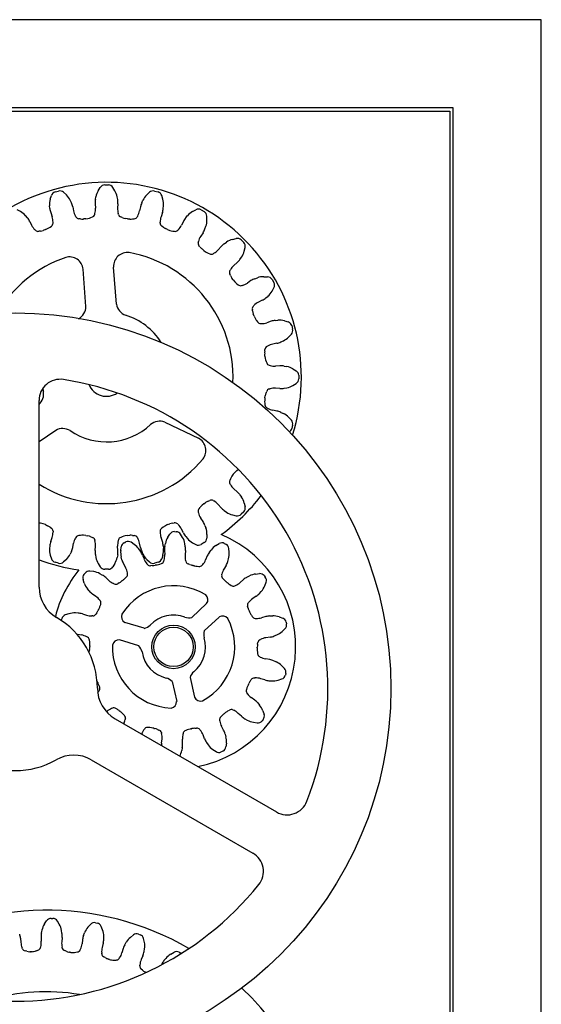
# Model space of a CAD drawing. Header units: inches. Extents: x 15 to 615, y 10 to 1030.
# Tile 3 of 3: x 318 to 615, y 471 to 1030. Entities that reach past the tile are written whole.
import ezdxf

# ---------------------------------------------------------------- set-up
doc = ezdxf.new("R2010")
doc.units = ezdxf.units.IN
doc.header["$MEASUREMENT"] = 0

msp = doc.modelspace()

# ---------------------------------------------------------------- linework, layer by layer
for p, q in [((614.72, 1030.41), (14.72, 1030.41)), ((614.72, 10.41), (614.72, 1030.41)), ((564.72, 980.41), (64.72, 980.41)), ((564.72, 175.41), (564.72, 980.41)), ((66.72, 978.41), (562.72, 978.41)), ((562.72, 978.41), (562.72, 177.41)), ((363.01, 933.26), (364.14, 935.1)), ((366.7, 936.53), (368.75, 936.53)), ((372.43, 933.26), (371.3, 935.1)), ((335.76, 928.43), (336.38, 930.5)), ((338.48, 932.54), (340.46, 933.07)), ((344.87, 930.87), (343.3, 932.36)), ((361.41, 928.25), (361.68, 929.79)), ((374.04, 928.25), (373.76, 929.79)), ((390.58, 930.87), (392.15, 932.36)), ((394.98, 933.07), (396.96, 932.54)), ((399.68, 928.43), (399.06, 930.5)), ((335.51, 923.18), (335.38, 924.74)), ((347.71, 926.45), (347.05, 927.86)), ((348.47, 924.14), (348.95, 921.76)), ((361.27, 925.83), (361.43, 923.4)), ((374.17, 925.83), (374.02, 923.4)), ((386.97, 924.14), (386.5, 921.76)), ((387.73, 926.45), (388.4, 927.86)), ((399.93, 923.18), (400.06, 924.74)), ((318.86, 921.43), (316.96, 922.46)), ((322.75, 917.9), (321.74, 919.09)), ((336.01, 920.8), (336.79, 918.5)), ((350.28, 918.37), (350.05, 918.79)), ((352.91, 917.25), (351.98, 917.36)), ((355.89, 917.27), (354.58, 917.2)), ((355.89, 917.27), (357.17, 917.54)), ((358.77, 918.02), (359.64, 918.37)), ((361.01, 919.79), (361.13, 920.25)), ((374.43, 919.79), (374.31, 920.25)), ((376.67, 918.02), (375.81, 918.37)), ((379.56, 917.27), (378.27, 917.54)), ((379.56, 917.27), (380.87, 917.2)), ((382.54, 917.25), (383.46, 917.36)), ((385.16, 918.37), (385.4, 918.79)), ((399.44, 920.8), (398.66, 918.5)), ((412.69, 917.9), (413.7, 919.09)), ((416.59, 921.43), (418.49, 922.46)), ((421.41, 922.42), (423.19, 921.39)), ((424.75, 916.72), (424.69, 918.88)), ((324.08, 915.86), (325.16, 913.68)), ((333.02, 911.14), (334.19, 911.74)), ((335.61, 912.62), (336.36, 913.17)), ((337.32, 914.9), (337.32, 915.38)), ((398.12, 914.9), (398.13, 915.38)), ((399.83, 912.62), (399.08, 913.17)), ((402.42, 911.14), (401.25, 911.74)), ((411.36, 915.86), (410.29, 913.68)), ((423.63, 911.58), (424.16, 913.05)), ((327.32, 910.76), (326.99, 911.1)), ((330.15, 910.35), (329.22, 910.22)), ((333.02, 911.14), (331.77, 910.74)), ((402.42, 911.14), (403.67, 910.74)), ((405.29, 910.35), (406.22, 910.22)), ((408.12, 910.76), (408.46, 911.1)), ((422.54, 909.41), (421.19, 907.39)), ((439.27, 905.58), (441.37, 906.08)), ((419.74, 904.05), (419.87, 904.51)), ((420.8, 901.4), (420.22, 902.13)), ((432.78, 901.55), (431.18, 899.73)), ((434.59, 903.17), (435.87, 904.06)), ((444.18, 905.28), (445.63, 903.83)), ((445.93, 898.91), (446.43, 901.01)), ((422.92, 899.31), (421.95, 900.18)), ((422.92, 899.31), (424.02, 898.59)), ((425.49, 897.8), (426.35, 897.43)), ((428.33, 897.46), (428.74, 897.71)), ((443.52, 894.24), (444.41, 895.52)), ((373.32, 868.82), (371.74, 889.93)), ((441.9, 892.43), (440.08, 890.82)), ((356, 867.52), (354.41, 888.63)), ((438.15, 885.14), (437.78, 886)), ((437.81, 887.97), (438.06, 888.39)), ((451.93, 883.28), (453.4, 883.81)), ((457.07, 884.4), (459.23, 884.34)), ((439.66, 882.57), (438.94, 883.67)), ((439.66, 882.57), (440.54, 881.59)), ((441.75, 880.45), (442.48, 879.87)), ((444.4, 879.39), (444.86, 879.52)), ((449.76, 882.19), (447.74, 880.84)), ((461.74, 882.84), (462.77, 881.06)), ((461.78, 876.23), (462.81, 878.13)), ((458.25, 872.34), (459.44, 873.35)), ((451.11, 867.77), (451.45, 868.1)), ((456.21, 871.01), (454.04, 869.93)), ((450.71, 864.94), (450.57, 865.87)), ((451.49, 862.07), (451.09, 863.32)), ((451.49, 862.07), (452.09, 860.9)), ((452.97, 859.48), (453.52, 858.73)), ((455.25, 857.77), (455.73, 857.77)), ((461.15, 859.09), (458.85, 858.3)), ((463.53, 859.58), (465.09, 859.71)), ((468.79, 859.33), (470.85, 858.71)), ((472.89, 856.61), (473.42, 854.63)), ((471.23, 850.22), (472.71, 851.79)), ((458.73, 844.81), (459.14, 845.04)), ((464.49, 846.62), (462.11, 846.14)), ((466.8, 847.38), (468.22, 848.04)), ((457.62, 839.2), (457.55, 840.51)), ((457.6, 842.18), (457.71, 843.11)), ((457.62, 839.2), (457.89, 837.92)), ((458.37, 836.32), (458.72, 835.45)), ((460.14, 834.08), (460.6, 833.96)), ((466.18, 833.82), (463.75, 833.66)), ((468.61, 833.69), (470.14, 833.41)), ((473.61, 832.08), (475.45, 830.95)), ((476.88, 828.4), (476.88, 826.34)), ((473.61, 822.66), (475.45, 823.79)), ((457.62, 815.53), (457.89, 816.82)), ((458.37, 818.42), (458.72, 819.28)), ((460.14, 820.66), (460.6, 820.78)), ((466.18, 820.92), (463.75, 821.08)), ((468.61, 821.05), (470.14, 821.33)), ((329.35, 708.14), (329.35, 814.14)), ((457.62, 815.53), (457.55, 814.22)), ((457.6, 812.55), (457.71, 811.63)), ((458.73, 809.93), (459.14, 809.7)), ((464.49, 808.12), (462.11, 808.59)), ((466.8, 807.36), (468.22, 806.69)), ((400.81, 801.8), (419.89, 792.61)), ((471.23, 804.51), (472.71, 802.95)), ((473.42, 800.11), (472.89, 798.13)), ((338.82, 797.14), (329.35, 790.69)), ((439.66, 772.17), (438.94, 771.07)), ((439.66, 772.17), (440.54, 773.15)), ((441.75, 774.29), (442.48, 774.87)), ((438.15, 769.6), (437.78, 768.74)), ((437.81, 766.77), (438.06, 766.35)), ((441.9, 762.31), (440.08, 763.91)), ((422.92, 755.43), (421.95, 754.56)), ((422.92, 755.43), (424.02, 756.15)), ((425.49, 756.94), (426.35, 757.31)), ((428.33, 757.28), (428.74, 757.03)), ((443.52, 760.5), (444.41, 759.22)), ((445.93, 755.82), (446.43, 753.72)), ((419.74, 750.69), (419.87, 750.23)), ((420.8, 753.34), (420.22, 752.61)), ((432.78, 753.19), (431.18, 755.01)), ((434.59, 751.57), (435.87, 750.68)), ((445.63, 750.91), (444.18, 749.46)), ((330.15, 744.39), (329.35, 744.5)), ((333.02, 743.6), (331.77, 744)), ((402.42, 743.6), (403.67, 744)), ((405.29, 744.39), (406.22, 744.52)), ((408.12, 743.98), (408.46, 743.64)), ((422.54, 745.33), (421.19, 747.35)), ((439.27, 749.16), (441.37, 748.66)), ((333.02, 743.6), (334.19, 743)), ((335.61, 742.12), (336.36, 741.57)), ((337.32, 739.84), (337.32, 739.36)), ((398.12, 739.84), (398.13, 739.36)), ((399.83, 742.12), (399.08, 741.57)), ((402.42, 743.6), (401.25, 743)), ((406.23, 739.61), (407.28, 739.59)), ((411.36, 738.88), (410.29, 741.06)), ((423.63, 743.16), (424.16, 741.69)), ((336.01, 733.94), (336.79, 736.24)), ((348.47, 730.6), (348.95, 732.98)), ((350.28, 736.37), (350.05, 735.95)), ((352.91, 737.49), (351.98, 737.38)), ((355.89, 737.47), (354.58, 737.54)), ((355.89, 737.47), (357.17, 737.2)), ((358.77, 736.72), (359.64, 736.37)), ((361.01, 734.95), (361.13, 734.49)), ((374.43, 734.95), (374.31, 734.49)), ((376.67, 736.72), (375.81, 736.37)), ((377.77, 733.32), (378.72, 733.76)), ((379.56, 737.47), (378.27, 737.2)), ((379.56, 737.47), (380.87, 737.54)), ((383.44, 732.35), (381.64, 733.54)), ((382.54, 737.49), (383.46, 737.38)), ((385.16, 736.37), (385.4, 735.95)), ((386.97, 730.6), (386.5, 732.98)), ((399.44, 733.94), (398.66, 736.24)), ((400.82, 731.42), (401.12, 732.95)), ((402.49, 736.4), (403.65, 738.22)), ((410.92, 736.28), (409.81, 738.13)), ((412.45, 731.24), (412.19, 732.78)), ((412.69, 736.84), (413.7, 735.65)), ((416.59, 733.31), (418.49, 732.28)), ((423.19, 733.35), (421.41, 732.32)), ((424.75, 738.02), (424.69, 735.86)), ((429.84, 731.66), (431.68, 732.8)), ((434.6, 732.93), (435.54, 732.46)), ((335.51, 731.56), (335.38, 730)), ((347.71, 728.29), (347.05, 726.88)), ((361.27, 728.91), (361.43, 731.34)), ((374.17, 728.91), (374.02, 731.34)), ((375.8, 728.8), (376.05, 730.95)), ((387, 728.48), (386.11, 729.76)), ((387.73, 728.29), (388.4, 726.88)), ((399.93, 731.56), (400.06, 730)), ((400.64, 728.99), (400.77, 726.56)), ((412.55, 728.82), (412.35, 726.39)), ((426.17, 727.9), (427.1, 729.15)), ((437.38, 727.89), (437.19, 730.04)), ((335.76, 726.31), (336.38, 724.24)), ((340.46, 721.67), (338.48, 722.2)), ((344.87, 723.87), (343.3, 722.38)), ((361.41, 726.49), (361.68, 724.95)), ((374.04, 726.49), (373.76, 724.95)), ((376.45, 723.59), (376.05, 725.1)), ((388.15, 726.33), (389.02, 724.07)), ((390.58, 723.87), (392.15, 722.38)), ((396.96, 722.2), (394.98, 721.67)), ((398.03, 721.22), (398.9, 721.56)), ((399.68, 726.31), (399.06, 724.24)), ((400.3, 722.95), (400.42, 723.42)), ((412.72, 722.77), (412.6, 723.24)), ((424.96, 725.79), (424.02, 723.55)), ((436.57, 722.7), (437.01, 724.19)), ((354.86, 715.3), (355.53, 716.11)), ((360.39, 716.89), (358.25, 717.18)), ((363.01, 721.48), (364.14, 719.64)), ((368.75, 718.21), (366.7, 718.21)), ((372.43, 721.48), (371.3, 719.64)), ((377.35, 721.33), (378.51, 719.19)), ((379.65, 715.74), (379.57, 716.21)), ((390.92, 720.96), (390.62, 721.33)), ((393.7, 720.3), (392.77, 720.25)), ((395.65, 720.61), (395.35, 720.54)), ((395.74, 720.62), (395.65, 720.61)), ((395.74, 720.62), (395.89, 720.66)), ((395.89, 720.66), (396.03, 720.69)), ((396.03, 720.69), (396.42, 720.77)), ((414.93, 720.97), (414.07, 721.33)), ((416.82, 720.4), (416.52, 720.47)), ((416.91, 720.38), (416.82, 720.4)), ((416.91, 720.38), (417.06, 720.34)), ((417.06, 720.34), (417.21, 720.31)), ((417.21, 720.31), (417.59, 720.21)), ((419.24, 719.93), (420.17, 719.84)), ((422.03, 720.5), (422.35, 720.86)), ((435.61, 720.46), (434.38, 718.37)), ((355.04, 710.38), (354.34, 712.42)), ((365.28, 714.94), (363.92, 715.71)), ((367.24, 713.51), (369.01, 711.85)), ((374.86, 710.49), (374.04, 710.03)), ((376.48, 711.6), (376.24, 711.41)), ((376.56, 711.66), (376.48, 711.6)), ((376.56, 711.66), (376.67, 711.75)), ((376.67, 711.75), (376.79, 711.85)), ((376.79, 711.85), (377.11, 712.08)), ((378.36, 713.19), (379, 713.87)), ((433.14, 714.95), (433.24, 715.42)), ((434.36, 712.37), (433.73, 713.06)), ((435.81, 711.03), (435.57, 711.22)), ((435.88, 710.97), (435.81, 711.03)), ((435.88, 710.97), (436, 710.87)), ((436, 710.87), (436.11, 710.78)), ((436.11, 710.78), (436.42, 710.52)), ((445.48, 712.35), (443.66, 710.74)), ((447.48, 713.73), (448.87, 714.45)), ((452.43, 715.52), (454.57, 715.75)), ((457.26, 714.61), (457.91, 713.77)), ((457.58, 708.86), (458.34, 710.88)), ((357.89, 705.96), (356.88, 707.15)), ((372.07, 709.87), (371.63, 710.07)), ((437.78, 709.55), (438.58, 709.08)), ((440.54, 708.86), (440.99, 709.05)), ((454.6, 704.53), (455.65, 705.69)), ((359.68, 704.31), (361.65, 702.9)), ((364.18, 700.28), (363.9, 700.67)), ((448.14, 699.03), (448.44, 699.41)), ((452.77, 702.93), (450.75, 701.58)), ((363.12, 695.18), (362.99, 694.9)), ((363.16, 695.26), (363.12, 695.18)), ((363.16, 695.26), (363.23, 695.4)), ((363.23, 695.4), (363.3, 695.53)), ((363.3, 695.53), (363.48, 695.88)), ((364.12, 697.43), (364.41, 698.31)), ((416.13, 690.9), (424.58, 698.77)), ((448.12, 696.18), (447.86, 697.08)), ((448.85, 694.35), (448.72, 694.62)), ((448.89, 694.26), (448.85, 694.35)), ((448.89, 694.26), (448.95, 694.13)), ((448.95, 694.13), (449.02, 693.99)), ((449.02, 693.99), (449.18, 693.63)), ((342.04, 689.12), (342.29, 690.15)), ((346.33, 692.96), (344.28, 692.29)), ((351.58, 693.33), (350.02, 693.42)), ((353.97, 692.88), (356.28, 692.16)), ((359.9, 691.7), (359.42, 691.7)), ((362.14, 693.46), (361.6, 692.7)), ((389.14, 684.69), (378.1, 688.07)), ((423.26, 683.25), (431.7, 691.12)), ((449.98, 692.16), (450.5, 691.39)), ((452.18, 690.34), (452.65, 690.32)), ((458.14, 691.34), (455.8, 690.68)), ((460.54, 691.71), (462.1, 691.76)), ((465.77, 691.19), (467.8, 690.46)), ((469.73, 688.26), (469.95, 687.23)), ((467.52, 682.95), (469.09, 684.44)), ((351.15, 681.32), (353.54, 680.9)), ((356.95, 679.64), (356.53, 679.86)), ((358.14, 677.04), (358.01, 677.96)), ((386.08, 674.69), (375.04, 678.07)), ((454.76, 678.19), (455.19, 678.4)), ((460.61, 679.7), (458.21, 679.35)), ((462.96, 680.34), (464.41, 680.93)), ((358.07, 672.61), (357.91, 671.69)), ((358.21, 674.98), (358.23, 675.37)), ((358.21, 674.82), (358.21, 674.98)), ((358.21, 674.67), (358.21, 674.82)), ((358.21, 674.67), (358.21, 674.58)), ((358.21, 674.58), (358.21, 674.28)), ((453.36, 673.26), (453.35, 672.87)), ((453.36, 673.66), (453.36, 673.96)), ((453.36, 673.57), (453.36, 673.66)), ((453.36, 673.57), (453.36, 673.42)), ((453.36, 673.42), (453.36, 673.26)), ((453.44, 671.2), (453.56, 670.27)), ((453.5, 675.63), (453.66, 676.55)), ((454.62, 668.6), (455.04, 668.38)), ((460.43, 666.92), (458.03, 667.34)), ((462.75, 666.21), (464.18, 665.58)), ((467.24, 663.47), (468.75, 661.93)), ((362.55, 654.25), (362.39, 654.61)), ((404.96, 654.42), (407.55, 643.17)), ((415.15, 656.77), (417.74, 645.52)), ((449.43, 654.78), (449.97, 655.54)), ((451.67, 656.54), (452.16, 656.54)), ((457.6, 655.35), (455.29, 656.08)), ((459.99, 654.91), (461.55, 654.82)), ((465.24, 655.28), (467.29, 655.95)), ((469.53, 659.12), (469.29, 658.09)), ((362.62, 654.11), (362.55, 654.25)), ((362.68, 653.98), (362.62, 654.11)), ((362.68, 653.98), (362.72, 653.89)), ((362.72, 653.89), (362.85, 653.62)), ((363.43, 649.2), (363.13, 648.83)), ((363.45, 652.06), (363.71, 651.16)), ((447.45, 650.81), (447.16, 649.93)), ((448.27, 652.71), (448.09, 652.36)), ((448.34, 652.84), (448.27, 652.71)), ((448.41, 652.98), (448.34, 652.84)), ((448.41, 652.98), (448.45, 653.06)), ((448.45, 653.06), (448.58, 653.34)), ((447.39, 647.96), (447.67, 647.57)), ((451.89, 643.93), (449.92, 645.34)), ((371.03, 639.38), (370.58, 639.19)), ((373.79, 638.69), (372.99, 639.16)), ((375.46, 637.46), (375.15, 637.72)), ((436.71, 637.75), (437.53, 638.21)), ((439.5, 638.37), (439.94, 638.17)), ((453.68, 642.28), (454.69, 641.09)), ((456.53, 637.86), (457.23, 635.82)), ((367.67, 637.28), (367.91, 637.5)), ((372.52, 633.36), (464.32, 580.36)), ((375.57, 637.37), (375.46, 637.46)), ((375.69, 637.27), (375.57, 637.37)), ((375.69, 637.27), (375.76, 637.21)), ((375.76, 637.21), (376, 637.02)), ((377.21, 635.87), (377.84, 635.18)), ((378.43, 633.29), (378.33, 632.82)), ((431.92, 632.5), (432.01, 632.03)), ((433.21, 635.05), (432.57, 634.37)), ((434.78, 636.39), (434.46, 636.15)), ((434.9, 636.49), (434.78, 636.39)), ((435.02, 636.58), (434.9, 636.49)), ((435.02, 636.58), (435.09, 636.64)), ((435.09, 636.64), (435.33, 636.83)), ((444.33, 634.73), (442.56, 636.39)), ((446.29, 633.29), (447.66, 632.53)), ((456.71, 632.94), (456.04, 632.13)), ((389.54, 627.74), (389.23, 627.38)), ((392.34, 628.31), (391.41, 628.4)), ((394.37, 627.93), (393.98, 628.03)), ((394.51, 627.9), (394.37, 627.93)), ((394.66, 627.86), (394.51, 627.9)), ((394.66, 627.86), (394.75, 627.84)), ((394.75, 627.84), (395.05, 627.77)), ((396.64, 627.26), (397.5, 626.91)), ((413.54, 627.01), (412.67, 626.68)), ((415.54, 627.55), (415.15, 627.47)), ((415.68, 627.58), (415.54, 627.55)), ((415.83, 627.62), (415.68, 627.58)), ((415.83, 627.62), (415.92, 627.63)), ((415.92, 627.63), (416.22, 627.7)), ((417.87, 627.94), (418.81, 627.99)), ((420.65, 627.28), (420.95, 626.91)), ((434.23, 626.91), (433.06, 629.05)), ((451.18, 631.35), (453.32, 631.06)), ((387.55, 624.68), (387.55, 624.69)), ((398.85, 625.47), (398.97, 625)), ((399.02, 619.42), (399.22, 621.85)), ((410.93, 619.25), (410.8, 621.67)), ((411.27, 625.28), (411.15, 624.82)), ((423.42, 621.91), (422.55, 624.17)), ((435.12, 624.65), (435.52, 623.14)), ((410.75, 616.82), (410.45, 615.29)), ((424.57, 619.76), (425.47, 618.48)), ((428.13, 615.89), (429.93, 614.7)), ((435.77, 619.44), (435.52, 617.29)), ((359.04, 610.01), (450.84, 557.01)), ((433.8, 614.92), (432.85, 614.48)), ((332.44, 516.74), (333.61, 518.56)), ((336.19, 519.93), (337.24, 519.91)), ((340.86, 516.57), (339.77, 518.43)), ((357.17, 514.92), (358.61, 516.52)), ((361.38, 517.46), (362.42, 517.27)), ((365.46, 513.4), (364.67, 515.41)), ((330.54, 509.35), (330.65, 506.92)), ((330.73, 511.77), (331.04, 513.3)), ((342.36, 511.53), (342.12, 513.07)), ((342.45, 509.1), (342.24, 506.68)), ((354.69, 510.28), (355.24, 511.74)), ((366.13, 508.18), (366.13, 509.74)), ((381.29, 509.15), (382.97, 510.5)), ((385.86, 510.99), (386.85, 510.63)), ((318.84, 508.64), (319.02, 506.22)), ((330.16, 503.31), (330.29, 503.77)), ((342.58, 503.06), (342.47, 503.53)), ((354.11, 507.92), (353.83, 505.51)), ((365.82, 505.77), (365.23, 503.41)), ((378.09, 504.97), (378.87, 506.33)), ((389.22, 506.32), (388.77, 508.43)), ((319.94, 502.7), (319.76, 503.14)), ((322.41, 501.27), (321.5, 501.48)), ((324.36, 500.99), (324.06, 501.01)), ((324.45, 500.98), (324.36, 500.99)), ((324.45, 500.98), (324.61, 500.97)), ((325.17, 501), (324.61, 500.97)), ((325.17, 501), (325.74, 501.04)), ((325.74, 501.04), (325.89, 501.07)), ((325.89, 501.07), (326.28, 501.15)), ((327.89, 501.59), (328.76, 501.92)), ((344.79, 501.25), (343.93, 501.61)), ((346.67, 500.66), (346.38, 500.73)), ((346.76, 500.64), (346.67, 500.66)), ((346.76, 500.64), (346.91, 500.61)), ((347.47, 500.55), (346.91, 500.61)), ((347.47, 500.55), (348.04, 500.49)), ((348.04, 500.49), (348.19, 500.5)), ((348.19, 500.5), (348.59, 500.51)), ((350.25, 500.7), (351.16, 500.88)), ((352.77, 502.02), (352.97, 502.46)), ((364.99, 499.78), (364.95, 500.26)), ((366.87, 497.64), (366.08, 498.14)), ((377.15, 502.73), (376.49, 500.39)), ((388.36, 498.73), (387.4, 496.5)), ((389.05, 501.06), (389.31, 502.6)), ((404.17, 499.59), (406.05, 500.65)), ((408.97, 500.67), (409.9, 500.16)), ((368.64, 496.76), (368.36, 496.88)), ((368.72, 496.73), (368.64, 496.76)), ((368.72, 496.73), (368.86, 496.67)), ((369.41, 496.52), (368.86, 496.67)), ((369.41, 496.52), (369.96, 496.37)), ((369.96, 496.37), (370.11, 496.35)), ((370.11, 496.35), (370.51, 496.3)), ((372.17, 496.22), (373.11, 496.25)), ((374.88, 497.13), (375.15, 497.53)), ((386.58, 492.95), (386.62, 493.43)), ((399.06, 493.91), (398.84, 493.46)), ((400.35, 495.97), (401.33, 497.19)), ((388.1, 490.54), (387.39, 491.16)), ((389.7, 489.39), (389.44, 489.55)), ((389.78, 489.34), (389.7, 489.39)), ((389.78, 489.34), (389.9, 489.26)), ((390.13, 489.16), (389.9, 489.26))]:
    msp.add_line(p, q)
for centre, radius in [((315.86, 650.5), 213.37), ((405.79, 674.12), 12.36), ((405.79, 674.12), 11.19)]:
    msp.add_circle(centre, radius)
for centre, radius, start, end in [((367.72, 827.37), 110.66, 342.6902, 164.6279), ((366.7, 933.53), 3, 90, 148.3733), ((368.75, 933.53), 3, 31.6267, 90), ((345.34, 925.57), 10, 163.3733, 184.7923), ((339.25, 929.64), 3, 105, 163.3733), ((341.24, 930.17), 3, 46.6267, 105), ((338, 923.6), 10, 25.2077, 46.6267), ((371.52, 928.02), 10, 148.3733, 169.7923), ((363.92, 928.02), 10, 10.2077, 31.6267), ((397.44, 923.6), 10, 133.3733, 154.7923), ((394.21, 930.17), 3, 75, 133.3733), ((396.19, 929.64), 3, 16.6267, 75), ((390.1, 925.57), 10, 355.2077, 16.6267), ((345.48, 924.02), 10, 184.7923, 198.75), ((338.66, 922.19), 10, 11.25, 25.2077), ((351.45, 922.75), 10, 345.5372, 3.75), ((371.25, 926.48), 10, 169.7923, 183.75), ((383.99, 922.75), 10, 176.25, 194.4628), ((364.2, 926.48), 10, 356.25, 10.2077), ((396.78, 922.19), 10, 154.7923, 168.75), ((389.97, 924.02), 10, 341.25, 355.2077), ((314.1, 912.63), 10, 40.2077, 61.6267), ((315.11, 911.44), 10, 26.25, 40.2077), ((327.32, 915.29), 10, 0.5372, 18.75), ((358.75, 923.71), 10, 191.25, 209.4628), ((352.03, 919.36), 2, 209.4628, 268.6798), ((354.05, 927.18), 10, 263.4267, 273.0072), ((355.09, 927.32), 10, 281.9928, 291.5733), ((359.08, 920.28), 2, 286.3202, 345.5372), ((376.37, 920.28), 2, 194.4628, 253.6798), ((380.35, 927.32), 10, 248.4267, 258.0072), ((381.39, 927.18), 10, 266.9928, 276.5733), ((383.42, 919.36), 2, 271.3202, 330.5372), ((376.69, 923.71), 10, 330.5372, 348.75), ((408.13, 915.29), 10, 161.25, 179.4628), ((420.33, 911.44), 10, 139.7923, 153.75), ((421.34, 912.63), 10, 118.3733, 139.7923), ((419.91, 919.82), 3, 60, 118.3733), ((421.69, 918.79), 3, 1.6267, 60), ((334.13, 918.11), 10, 206.25, 224.4628), ((329.65, 920.65), 10, 296.9928, 306.5733), ((335.32, 914.88), 2, 301.3202, 0.5372), ((400.12, 914.88), 2, 179.4628, 238.6798), ((405.79, 920.65), 10, 233.4267, 243.0072), ((401.32, 918.11), 10, 315.5372, 333.75), ((414.75, 916.43), 10, 340.2077, 1.6267), ((328.75, 912.16), 2, 224.4628, 283.6798), ((328.68, 920.25), 10, 278.4267, 288.0072), ((406.76, 920.25), 10, 251.9928, 261.5733), ((406.69, 912.16), 2, 256.3202, 315.5372), ((429.5, 901.83), 10, 146.25, 164.4628), ((414.22, 914.96), 10, 326.25, 340.2077), ((442.06, 903.16), 3, 45, 103.3733), ((421.67, 903.51), 2, 164.4628, 223.6798), ((428.64, 907.62), 10, 218.4267, 228.0072), ((440.3, 894.96), 10, 124.7923, 138.75), ((441.58, 895.85), 10, 103.3733, 124.7923), ((443.51, 901.71), 3, 346.6267, 45), ((367.72, 827.37), 71.87, 108.8551, 149.7008), ((346.66, 887.9), 7.79, 5.3494, 106.1527), ((379.51, 890.37), 7.79, 82.4299, 183.2333), ((367.72, 827.37), 71.87, 357.6173, 79.7276), ((429.47, 906.98), 10, 236.9928, 246.5733), ((427.31, 899.18), 2, 241.3202, 300.5372), ((423.66, 906.32), 10, 300.5372, 318.75), ((436.2, 901.23), 10, 325.2077, 346.6267), ((446.67, 883.31), 10, 131.25, 149.4628), ((435.31, 899.94), 10, 311.25, 325.2077), ((439.54, 886.96), 2, 149.4628, 208.6798), ((447.33, 889.12), 10, 203.4267, 213.0072), ((456.79, 874.4), 10, 88.3733, 109.7923), ((459.14, 881.34), 3, 30, 88.3733), ((447.97, 888.28), 10, 221.9928, 231.5733), ((443.87, 881.32), 2, 226.3202, 285.5372), ((442.19, 889.15), 10, 285.5372, 303.75), ((455.32, 873.87), 10, 109.7923, 123.75), ((460.17, 879.56), 3, 331.6267, 30), ((452.98, 880.99), 10, 310.2077, 331.6267), ((347.72, 867.71), 8.28, 299.4431, 358.6219), ((381.47, 870.25), 8.28, 189.9608, 249.1395), ((452.51, 866.34), 2, 134.4628, 193.6798), ((458.46, 860.97), 10, 116.25, 134.4628), ((451.79, 879.98), 10, 296.25, 310.2077), ((367.72, 827.37), 36.77, 32.4984, 72.9098), ((460.6, 866.41), 10, 188.4267, 198.0072), ((461, 865.44), 10, 206.9928, 216.5733), ((455.23, 859.77), 2, 211.3202, 270.5372), ((455.64, 867.77), 10, 270.5372, 288.75), ((464.37, 849.62), 10, 94.7923, 108.75), ((465.92, 849.75), 10, 73.3733, 94.7923), ((470, 855.84), 3, 15, 73.3733), ((463.96, 857.09), 10, 295.2077, 316.6267), ((470.53, 853.85), 3, 316.6267, 15), ((459.71, 843.07), 2, 119.4628, 178.6798), ((464.06, 836.34), 10, 101.25, 119.4628), ((462.54, 856.43), 10, 281.25, 295.2077), ((467.54, 841.04), 10, 173.4267, 183.0072), ((467.67, 840), 10, 191.9928, 201.5733), ((460.64, 836.02), 2, 196.3202, 255.5372), ((463.1, 843.64), 10, 255.5372, 273.75), ((466.83, 823.84), 10, 79.7923, 93.75), ((468.37, 823.57), 10, 58.3733, 79.7923), ((473.88, 828.4), 3, 0, 58.3733), ((341.35, 814.14), 12, 81.149, 180), ((315.86, 650.5), 177.61, 338.851, 81.149), ((367.72, 827.37), 10.89, 202.9728, 304.3453), ((468.37, 831.17), 10, 280.2077, 301.6267), ((473.88, 826.34), 3, 301.6267, 0), ((323.71, 817.84), 8.28, 312.9104, 9.1395), ((367.72, 827.37), 36.77, 189.956, 192.9098), ((467.67, 814.74), 10, 158.4267, 168.0072), ((460.64, 818.72), 2, 104.4628, 163.6798), ((463.1, 811.1), 10, 86.25, 104.4628), ((466.83, 830.89), 10, 266.25, 280.2077), ((467.54, 813.7), 10, 176.9928, 186.5733), ((459.71, 811.67), 2, 181.3202, 240.5372), ((464.06, 818.4), 10, 240.5372, 258.75), ((462.54, 798.31), 10, 64.7923, 78.75), ((463.96, 797.65), 10, 43.3733, 64.7923), ((367.72, 827.37), 36.77, 235.6728, 312.9098), ((397.98, 794.02), 8.28, 69.9608, 129.1395), ((470.53, 800.89), 3, 345, 43.3733), ((342.78, 789.88), 8.28, 59.4431, 118.6219), ((470, 798.9), 3, 302.1867, 345), ((416.39, 785.66), 7.79, 322.4299, 63.2333), ((367.72, 827.37), 71.87, 237.7277, 319.7276), ((447.97, 766.46), 10, 128.4267, 138.0072), ((443.87, 773.42), 2, 129.9101, 133.6798), ((439.54, 767.78), 2, 151.3202, 210.5372), ((446.67, 771.43), 10, 210.5372, 228.75), ((447.33, 765.62), 10, 146.9928, 156.5733), ((435.31, 754.79), 10, 34.7923, 48.75), ((429.47, 747.76), 10, 113.4267, 123.0072), ((427.31, 755.55), 2, 59.4628, 118.6798), ((423.66, 748.42), 10, 41.25, 59.4628), ((367.72, 827.37), 110.66, 306.0889, 322.5813), ((436.2, 753.51), 10, 13.3733, 34.7923), ((421.67, 751.23), 2, 136.3202, 195.5372), ((429.5, 752.91), 10, 195.5372, 213.75), ((428.64, 747.12), 10, 131.9928, 141.5733), ((440.3, 759.78), 10, 221.25, 235.2077), ((441.58, 758.89), 10, 235.2077, 256.6267), ((442.06, 751.58), 3, 256.6267, 315), ((443.51, 753.03), 3, 315, 13.3733), ((328.68, 734.49), 10, 71.9928, 81.5733), ((406.76, 734.49), 10, 98.4267, 108.0072), ((406.69, 742.58), 2, 44.4628, 103.6798), ((414.22, 739.77), 10, 19.7923, 33.75), ((329.65, 734.09), 10, 53.4267, 63.0072), ((335.32, 739.86), 2, 359.4628, 58.6798), ((327.32, 739.45), 10, 341.25, 359.4628), ((400.12, 739.86), 2, 121.3202, 180.5372), ((408.13, 739.45), 10, 180.5372, 198.75), ((405.79, 734.09), 10, 116.9928, 126.5733), ((406.18, 736.61), 3, 89.1519, 147.5253), ((407.24, 736.59), 3, 30.7786, 89.1519), ((401.32, 736.63), 10, 26.25, 44.4628), ((420.33, 743.3), 10, 206.25, 220.2077), ((414.75, 738.3), 10, 358.3733, 19.7923), ((345.48, 730.72), 10, 161.25, 175.2077), ((358.75, 731.03), 10, 150.5372, 168.75), ((352.03, 735.38), 2, 91.3202, 150.5372), ((354.05, 727.55), 10, 86.9928, 96.5733), ((355.09, 727.42), 10, 68.4267, 78.0072), ((359.08, 734.45), 2, 14.4628, 73.6798), ((351.45, 731.99), 10, 356.25, 14.4628), ((383.99, 731.99), 10, 165.5372, 183.75), ((376.37, 734.45), 2, 106.3202, 165.5372), ((379.03, 730.59), 3, 114.8662, 173.2395), ((380.35, 727.42), 10, 101.9928, 111.5733), ((379.99, 731.04), 3, 56.4929, 114.8662), ((381.39, 727.55), 10, 83.4267, 93.0072), ((383.42, 735.38), 2, 29.4628, 88.6798), ((376.69, 731.03), 10, 11.25, 29.4628), ((389.97, 730.72), 10, 4.7923, 18.75), ((410.93, 731.03), 10, 147.5253, 168.9442), ((402.33, 731.16), 10, 9.3597, 30.7786), ((421.34, 742.11), 10, 220.2077, 241.6267), ((405.79, 674.12), 69.35, 281.5077, 66.9792), ((421.69, 735.95), 3, 300, 358.3733), ((433.26, 730.25), 3, 63.4377, 121.811), ((345.34, 729.17), 10, 175.2077, 196.6267), ((338.66, 732.55), 10, 334.7923, 348.75), ((371.25, 728.26), 10, 176.25, 190.2077), ((364.2, 728.26), 10, 349.7923, 3.75), ((385.73, 727.63), 10, 173.2395, 194.6585), ((377.92, 724.01), 10, 35.074, 56.4929), ((396.78, 732.55), 10, 191.25, 205.2077), ((378.82, 722.73), 10, 21.1162, 35.074), ((390.1, 729.17), 10, 343.3733, 4.7923), ((410.63, 729.5), 10, 168.9442, 182.9019), ((402.58, 729.62), 10, 355.4019, 9.3597), ((419.91, 734.92), 3, 241.6267, 300), ((434.18, 721.91), 10, 143.2299, 157.1877), ((435.11, 723.16), 10, 121.811, 143.2299), ((434.2, 729.78), 3, 5.0643, 63.4377), ((427.42, 727.01), 10, 343.6454, 5.0643), ((367.72, 827.37), 110.66, 249.7095, 261.8086), ((339.25, 725.1), 3, 196.6267, 255), ((341.24, 724.56), 3, 255, 313.3733), ((338, 731.13), 10, 313.3733, 334.7923), ((371.52, 726.72), 10, 190.2077, 211.6267), ((363.92, 726.72), 10, 328.3733, 349.7923), ((386.12, 726.12), 10, 194.6585, 208.6162), ((397.44, 731.13), 10, 205.2077, 226.6267), ((398.35, 727.67), 10, 201.1162, 219.3291), ((394.21, 724.56), 3, 226.6267, 285), ((396.19, 725.1), 3, 285, 343.3733), ((398.37, 723.48), 2, 285.4721, 344.6891), ((390.78, 726.06), 10, 344.6891, 2.9019), ((422.32, 725.59), 10, 175.4019, 193.6148), ((414.66, 723.24), 2, 193.6148, 252.8318), ((414.8, 727.43), 10, 318.9748, 337.1877), ((426.98, 725.51), 10, 329.6877, 343.6454), ((405.79, 674.12), 69.35, 140.9183, 165.5663), ((357.85, 714.21), 3, 82.2072, 140.5805), ((359.04, 706.98), 10, 60.7882, 82.2072), ((366.7, 721.21), 3, 211.6267, 270), ((368.75, 721.21), 3, 270, 328.3733), ((369.73, 714.4), 10, 10.4034, 28.6162), ((392.47, 722.23), 2, 219.3291, 278.546), ((393.12, 730.29), 10, 273.293, 282.8735), ((394.49, 730.58), 10, 281.1447, 290.7252), ((418.75, 730.22), 10, 247.5787, 257.1592), ((420.1, 729.89), 10, 255.4304, 265.0109), ((420.52, 721.81), 2, 259.7579, 318.9748), ((443.02, 713.32), 10, 149.6877, 167.9005), ((357.18, 713.39), 3, 140.5805, 198.9538), ((364.5, 713.63), 10, 198.9538, 220.3728), ((360.4, 706.22), 10, 46.8305, 60.7882), ((375.85, 719.14), 10, 226.8305, 245.0434), ((370.01, 719.23), 10, 299.0072, 308.5877), ((371.11, 720.09), 10, 306.859, 316.4395), ((377.69, 715.38), 2, 311.1864, 10.4034), ((435.09, 714.53), 2, 167.9005, 227.1175), ((441.8, 719.04), 10, 221.8644, 231.4449), ((442.88, 718.15), 10, 229.7162, 239.2967), ((437.04, 718.24), 10, 293.2605, 311.4734), ((452.1, 704.86), 10, 117.5156, 131.4734), ((453.49, 705.58), 10, 96.0967, 117.5156), ((454.89, 712.77), 3, 37.7234, 96.0967), ((455.54, 711.94), 3, 339.3501, 37.7234), ((349.35, 708.14), 20, 180, 239.8469), ((365.51, 712.44), 10, 220.3728, 234.3305), ((372.91, 711.69), 2, 245.0434, 304.2603), ((405.79, 674.12), 34.74, 58.2886, 147.6524), ((439.75, 710.7), 2, 234.0436, 293.2605), ((448.22, 712.39), 10, 317.9311, 339.3501), ((355.82, 694.77), 10, 36.1177, 54.3305), ((362.57, 699.1), 2, 336.9007, 36.1177), ((421.64, 700.93), 3.65, 323.7001, 48.7297), ((456.34, 693.28), 10, 123.9734, 142.1862), ((447.18, 711.23), 10, 303.9734, 317.9311), ((353.98, 699.24), 10, 324.7215, 334.302), ((354.6, 700.49), 10, 332.5733, 342.1538), ((449.72, 697.81), 2, 142.1862, 201.4032), ((457.73, 698.96), 10, 196.1501, 205.7306), ((458.31, 697.7), 10, 204.0019, 213.5824), ((315.86, 650.5), 46.66, 0.1531, 59.8469), ((345.2, 689.44), 3, 107.9215, 166.2948), ((349.41, 683.44), 10, 86.5025, 107.9215), ((350.97, 683.35), 10, 72.5448, 86.5025), ((359.28, 701.7), 10, 252.5448, 270.7576), ((359.87, 693.7), 2, 270.7576, 329.9746), ((379.8, 691.29), 3.65, 157.2113, 242.2409), ((405.79, 674.12), 18.13, 69.0802, 136.8608), ((414.48, 698.08), 7.37, 252.4748, 282.991), ((405.79, 674.12), 34.74, 298.2886, 27.6524), ((433.65, 688.04), 3.65, 37.2113, 122.2409), ((452.26, 692.33), 2, 208.3293, 267.5462), ((453.08, 700.31), 10, 267.5462, 285.7591), ((460.85, 681.72), 10, 91.8014, 105.7591), ((462.41, 681.77), 10, 70.3824, 91.8014), ((466.8, 687.64), 3, 12.0091, 70.3824), ((387.49, 691.86), 7.37, 282.95, 313.4662), ((430.3, 681.09), 7.37, 162.95, 193.4662), ((460.62, 690.18), 10, 292.2168, 313.6358), ((467.02, 686.61), 3, 313.6358, 12.0091), ((352.87, 691.17), 10, 258.2991, 260.0448), ((351.81, 671.05), 10, 61.832, 80.0448), ((356.01, 677.87), 2, 2.615, 61.832), ((348.23, 675.67), 10, 358.2876, 7.8681), ((374.64, 674.44), 3.65, 83.7001, 168.7297), ((405.79, 674.12), 18.13, 309.0802, 16.8608), ((455.65, 676.4), 2, 116.4719, 175.6889), ((459.65, 669.45), 10, 98.2591, 116.4719), ((459.18, 689.59), 10, 278.2591, 292.2168), ((355.92, 671.84), 2, 336.5373, 355.6889), ((348.21, 674.27), 10, 350.4358, 0.0163), ((405.79, 674.12), 34.74, 178.2886, 267.6524), ((380.69, 669.67), 7.37, 12.4748, 42.991), ((405.79, 674.12), 18.13, 189.0802, 256.8608), ((463.34, 672.57), 10, 178.2876, 187.8681), ((463.36, 673.97), 10, 170.4358, 180.0163), ((455.56, 670.37), 2, 182.615, 241.832), ((459.76, 677.19), 10, 241.832, 260.0448), ((458.7, 657.07), 10, 66.0871, 80.0448), ((460.12, 656.44), 10, 44.6681, 66.0871), ((422.19, 654.61), 7.37, 132.4748, 162.991), ((466.62, 659.83), 3, 346.2948, 44.6681), ((353.26, 650.54), 10, 24.0019, 24.9037), ((399.57, 649.4), 7.37, 42.95, 73.4662), ((457.59, 649), 10, 144.7215, 154.302), ((451.7, 654.54), 2, 90.7576, 149.9746), ((452.29, 646.54), 10, 72.5448, 90.7576), ((460.6, 664.89), 10, 252.5448, 266.5025), ((462.16, 664.8), 10, 266.5025, 287.9215), ((466.37, 658.8), 3, 287.9215, 346.2948), ((382.52, 650.68), 20, 180.1531, 240), ((355.23, 654.96), 10, 318.0219, 322.1862), ((353.84, 649.28), 10, 16.1501, 25.7306), ((361.85, 650.43), 2, 322.1862, 21.4032), ((449, 649.14), 2, 156.9007, 216.1177), ((456.97, 647.75), 10, 152.5733, 162.1538), ((421.08, 646.98), 3.65, 203.7001, 288.7297), ((455.75, 653.47), 10, 216.1177, 234.3305), ((446.06, 635.8), 10, 40.3728, 54.3305), ((374.53, 630), 10, 113.2605, 131.4734), ((371.82, 637.54), 2, 54.0436, 113.2605), ((368.69, 630.09), 10, 49.7162, 59.2967), ((403.9, 643.03), 3.65, 277.2113, 2.2409), ((441.56, 629.01), 10, 119.0072, 128.5877), ((438.66, 636.55), 2, 65.0434, 124.2603), ((435.72, 629.1), 10, 46.8305, 65.0434), ((447.07, 634.61), 10, 18.9538, 40.3728), ((369.77, 629.2), 10, 41.8644, 51.4449), ((368.55, 634.92), 10, 333.6235, 347.9005), ((376.48, 633.71), 2, 347.9005, 47.1175), ((433.89, 632.86), 2, 131.1864, 190.4034), ((441.84, 633.84), 10, 190.4034, 208.6162), ((440.46, 628.15), 10, 126.859, 136.4395), ((451.17, 642.02), 10, 226.8305, 240.7882), ((452.54, 641.26), 10, 240.7882, 262.2072), ((453.73, 634.03), 3, 262.2072, 320.5805), ((454.39, 634.85), 3, 320.5805, 18.9538), ((396.77, 620.81), 10, 138.9748, 157.1877), ((391.05, 626.43), 2, 79.7579, 138.9748), ((391.47, 618.35), 10, 75.4304, 85.0109), ((392.82, 618.02), 10, 67.5787, 77.1592), ((396.91, 625), 2, 13.6148, 72.8318), ((413.2, 624.76), 2, 105.4721, 164.6891), ((417.08, 617.66), 10, 101.1447, 110.7252), ((418.45, 617.95), 10, 93.293, 102.8735), ((419.1, 626.01), 2, 39.3291, 98.546), ((413.22, 620.57), 10, 21.1162, 39.3291), ((425.45, 622.12), 10, 14.6585, 28.6162), ((389.25, 622.65), 10, 355.4019, 13.6148), ((420.79, 622.18), 10, 164.6891, 182.9019), ((432.75, 625.51), 10, 201.1162, 215.074), ((425.84, 620.61), 10, 353.2395, 14.6585), ((408.99, 618.62), 10, 175.4019, 183.1744), ((400.64, 617.21), 10, 329.5814, 348.9442), ((400.94, 618.74), 10, 348.9442, 2.9019), ((433.65, 624.23), 10, 215.074, 236.4929), ((432.54, 617.65), 3, 294.8662, 353.2395), ((315.86, 650.5), 46.66, 240.1531, 299.8469), ((349.04, 592.69), 20, 60, 119.8469), ((431.58, 617.2), 3, 236.4929, 294.8662), ((470.32, 590.75), 12, 240, 338.851), ((444.84, 546.61), 12, 321.149, 60), ((315.86, 650.5), 177.61, 218.851, 321.149), ((333.49, 362.65), 161.91, 59.9647, 121.482), ((340.84, 511.33), 10, 147.2002, 168.6191), ((336.13, 516.93), 3, 88.8269, 147.2002), ((337.18, 516.91), 3, 30.4536, 88.8269), ((332.24, 511.5), 10, 9.0346, 30.4536), ((364.6, 508.22), 10, 137.9694, 159.3884), ((360.84, 514.51), 3, 79.5961, 137.9694), ((361.88, 514.32), 3, 21.2228, 79.5961), ((308.87, 507.89), 10, 4.3076, 18.2654), ((340.53, 509.8), 10, 168.6191, 182.5769), ((332.48, 509.96), 10, 355.0769, 9.0346), ((364.05, 506.76), 10, 159.3884, 173.3461), ((356.13, 509.78), 10, 359.8038, 21.2228), ((387.55, 501.35), 10, 128.7386, 150.1576), ((384.85, 508.16), 3, 70.3653, 128.7386), ((385.84, 507.81), 3, 11.992, 70.3653), ((328.99, 506.97), 10, 184.3076, 202.5205), ((320.66, 506.47), 10, 344.364, 2.5769), ((352.2, 505.82), 10, 175.0769, 193.2897), ((343.9, 506.67), 10, 335.1333, 353.3461), ((374.93, 500.97), 10, 165.8461, 184.0589), ((356.13, 508.22), 10, 345.8461, 359.8038), ((386.77, 499.99), 10, 150.1576, 164.1153), ((379.44, 504.24), 10, 350.5731, 11.992), ((321.79, 503.46), 2, 202.5205, 261.7374), ((324.75, 510.99), 10, 256.4844, 266.0649), ((324.4, 510.97), 10, 280.8197, 290.4002), ((328.24, 503.85), 2, 285.1471, 344.364), ((344.53, 503.52), 2, 193.2897, 252.5067), ((348.65, 510.47), 10, 247.2536, 256.8341), ((348.31, 510.51), 10, 271.5889, 281.1694), ((350.96, 502.87), 2, 275.9163, 335.1333), ((366.98, 499.92), 2, 184.0589, 243.2759), ((366.87, 503.13), 10, 325.9025, 344.1153), ((379.19, 502.7), 10, 336.6153, 350.5731), ((409.09, 490.88), 10, 119.5079, 140.9268), ((407.53, 498.04), 3, 61.1346, 119.5079), ((408.45, 497.53), 3, 55.0723, 61.1346), ((372.17, 506.13), 10, 238.0228, 247.6033), ((371.84, 506.21), 10, 262.3581, 271.9386), ((373.22, 498.25), 2, 266.6855, 325.9025), ((388.57, 492.77), 2, 174.8282, 234.0451), ((396.58, 492.53), 10, 156.6153, 174.8282), ((408.11, 489.67), 10, 140.9268, 154.8846), ((394.68, 498.06), 10, 228.7921, 238.3726), ((333.49, 362.65), 161.91, 151.7297, 46.6457), ((333.49, 362.65), 115.56, 80.6305, 106.3789)]:
    msp.add_arc(centre, radius, start, end)

doc.saveas('drawing.dxf')
